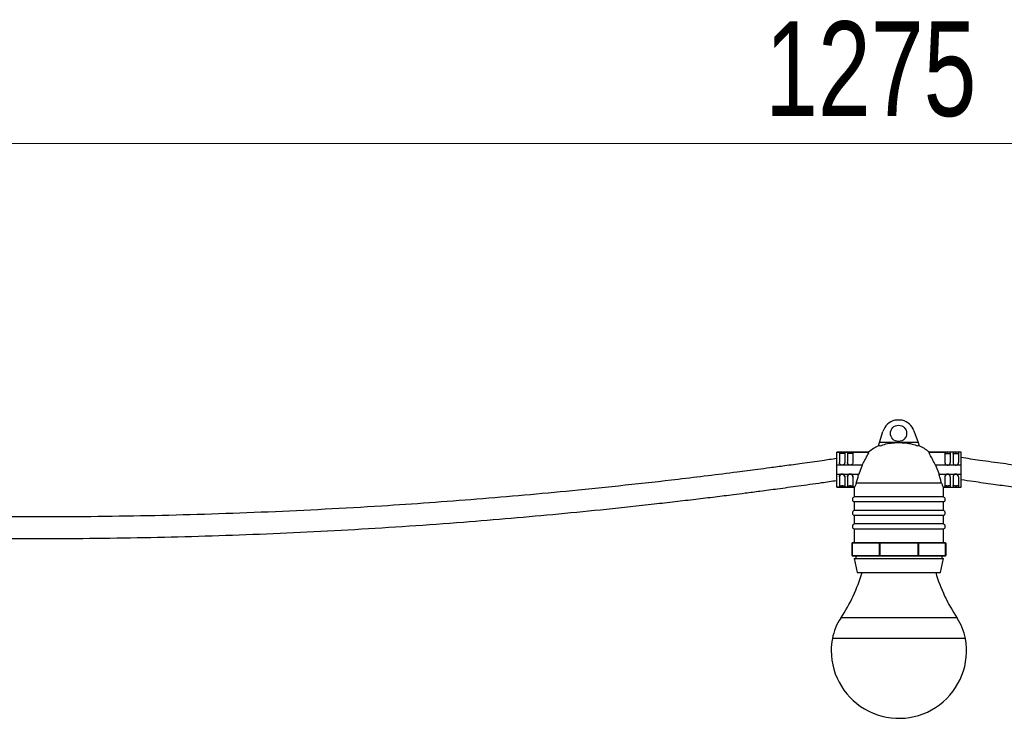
# Model space of a CAD drawing. Header units: millimetres. Extents: x 431 to 880, y 406 to 495.
# Tile 4 of 12: x 582 to 619, y 407 to 433. Entities that reach past the tile are written whole.
import ezdxf

# ---------------------------------------------------------------- set-up
doc = ezdxf.new("R2010")
doc.units = ezdxf.units.MM
doc.styles.add('SLDTEXTSTYLE0', font='TXT', dxfattribs={"width": 0.75})
doc.dimstyles.new('SLDDIMSTYLE0', dxfattribs={"dimtxt": 3.5, "dimasz": 3.556, "dimexe": 0, "dimexo": 0.0625, "dimgap": 0.875, "dimtad": 1, "dimdec": 0, "dimlfac": 10, "dimrnd": 1e-09, "dimzin": 12, "dimdsep": 46, "dimtxsty": 'SLDTEXTSTYLE0', "dimblk1": 'CLOSED', "dimblk2": 'CLOSED', "dimsah": 1, "dimcen": 0.09, "dimadec": 0, "dimazin": 3, "dimtfac": 1, "dimtofl": 0, "dimtmove": 0, "dimatfit": 3, "dimldrblk": 'CLOSED', "dimfxl": 0, "dimfrac": 2, "dimtolj": 1, "dimtzin": 12, "dimarcsym": 0})

# ---------------------------------------------------------------- blocks, each defined once
blk = doc.blocks.new('_Closed')
at = {"color": 0, "linetype": 'ByBlock', "lineweight": -2}
for p, q in [((-1, 0.166667), (0, 0)), ((-1, 0.166667), (-1, -0.166667)), ((0, 0), (-1, -0.166667)), ((0, 0), (-1, 0))]:
    blk.add_line(p, q, dxfattribs=at)
blk = doc.blocks.new('_D')
at = {"color": 7, "linetype": 'Continuous', "lineweight": 0}
for p, q in [((550.775, 422.445), (550.775, 429.271)), ((678.242, 422.445), (678.242, 429.271)), ((550.775, 428.271), (678.242, 428.271))]:
    blk.add_line(p, q, dxfattribs=at)
at = {"color": 7, "linetype": 'Continuous', "lineweight": 18, "xscale": 3.556, "yscale": 3.556, "rotation": 180.0000000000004}
blk.add_blockref('_Closed', (550.775, 428.271), dxfattribs=at)
at = {"color": 7, "linetype": 'Continuous', "lineweight": 18, "xscale": 3.556, "yscale": 3.556}
blk.add_blockref('_Closed', (678.242, 428.271), dxfattribs=at)
at = {"color": 7, "linetype": 'Continuous', "lineweight": 18, "insert": (609.838, 432.782), "char_height": 3.5, "attachment_point": 1, "style": 'SLDTEXTSTYLE0'}
blk.add_mtext('1275', dxfattribs=at)

msp = doc.modelspace()

# ---------------------------------------------------------------- linework, layer by layer
at = {"color": 7, "linetype": 'Continuous', "lineweight": 25}
for p, q in [((614.907, 418.039), (614.628, 418.039)), ((614.068, 417.216), (614.193, 417.63)), ((615.333, 417.656), (615.489, 417.216)), ((614.031, 417.096), (614.068, 417.216)), ((614.084, 417.096), (614.031, 417.096)), ((614.781, 417.216), (614.068, 417.216)), ((615.489, 417.216), (614.781, 417.216)), ((615.531, 417.096), (615.479, 417.096)), ((615.489, 417.216), (615.531, 417.096)), ((613.673, 416.867), (612.481, 416.867)), ((612.481, 416.863), (612.481, 416.867)), ((612.481, 416.863), (612.617, 416.863)), ((612.481, 416.381), (612.481, 416.863)), ((612.581, 416.853), (612.581, 416.484)), ((612.707, 416.813), (612.655, 416.813)), ((612.681, 416.813), (612.681, 416.863)), ((612.745, 416.863), (612.917, 416.863)), ((612.781, 416.853), (612.781, 416.484)), ((612.881, 416.853), (612.881, 416.484)), ((613.007, 416.813), (612.955, 416.813)), ((612.981, 416.813), (612.981, 416.863)), ((613.045, 416.863), (613.669, 416.863)), ((613.081, 416.853), (613.081, 416.484)), ((613.672, 416.864), (613.669, 416.863)), ((617.081, 416.867), (615.89, 416.867)), ((615.891, 416.864), (615.894, 416.863)), ((615.894, 416.863), (616.517, 416.863)), ((616.481, 416.853), (616.481, 416.484)), ((616.555, 416.813), (616.607, 416.813)), ((616.581, 416.813), (616.581, 416.863)), ((616.817, 416.863), (616.645, 416.863)), ((616.681, 416.853), (616.681, 416.484)), ((616.781, 416.853), (616.781, 416.484)), ((616.855, 416.813), (616.907, 416.813)), ((616.881, 416.813), (616.881, 416.863)), ((617.081, 416.863), (616.945, 416.863)), ((616.981, 416.853), (616.981, 416.484)), ((617.081, 416.863), (617.081, 416.867)), ((617.081, 416.381), (617.081, 416.863)), ((612.481, 416.054), (612.481, 416.381)), ((613.425, 416.381), (612.481, 416.381)), ((613.425, 416.381), (613.299, 416.054)), ((616.138, 416.381), (616.264, 416.054)), ((617.081, 416.381), (616.138, 416.381)), ((617.081, 416.054), (617.081, 416.381)), ((612.481, 416.054), (613.299, 416.054)), ((612.481, 415.569), (612.481, 416.054)), ((612.581, 415.951), (612.581, 415.578)), ((612.681, 416.051), (612.681, 416.051)), ((612.781, 415.951), (612.781, 415.578)), ((612.881, 415.951), (612.881, 415.578)), ((612.981, 416.051), (612.981, 416.051)), ((613.081, 415.951), (613.081, 415.578)), ((616.264, 416.054), (617.081, 416.054)), ((616.481, 415.951), (616.481, 415.578)), ((616.581, 416.051), (616.581, 416.051)), ((616.681, 415.951), (616.681, 415.578)), ((616.781, 415.951), (616.781, 415.578)), ((616.881, 416.051), (616.881, 416.051)), ((616.981, 415.951), (616.981, 415.578)), ((617.081, 415.569), (617.081, 416.054)), ((612.624, 415.569), (612.481, 415.569)), ((612.481, 415.566), (612.481, 415.569)), ((612.481, 415.566), (613.14, 415.566)), ((612.707, 415.621), (612.655, 415.621)), ((612.681, 415.568), (612.681, 415.621)), ((612.924, 415.569), (612.739, 415.569)), ((613.007, 415.621), (612.955, 415.621)), ((612.981, 415.568), (612.981, 415.621)), ((613.138, 415.569), (613.039, 415.569)), ((613.131, 415.569), (613.131, 415.208)), ((613.139, 415.569), (613.138, 415.569)), ((616.356, 415.721), (613.207, 415.721)), ((616.423, 415.569), (616.424, 415.569)), ((616.423, 415.566), (617.081, 415.566)), ((616.524, 415.569), (616.424, 415.569)), ((616.431, 415.208), (616.431, 415.569)), ((616.555, 415.621), (616.607, 415.621)), ((616.581, 415.568), (616.581, 415.621)), ((616.639, 415.569), (616.824, 415.569)), ((616.855, 415.621), (616.907, 415.621)), ((616.881, 415.568), (616.881, 415.621)), ((616.939, 415.569), (617.081, 415.569)), ((617.081, 415.566), (617.081, 415.569)), ((614.781, 415.208), (613.131, 415.208)), ((616.431, 415.208), (614.781, 415.208)), ((613.131, 415.021), (613.131, 414.708)), ((614.781, 415.021), (613.131, 415.021)), ((616.431, 415.021), (614.781, 415.021)), ((616.431, 414.708), (616.431, 415.021)), ((614.781, 414.708), (613.131, 414.708)), ((613.131, 414.521), (613.131, 414.208)), ((614.781, 414.521), (613.131, 414.521)), ((616.431, 414.708), (614.781, 414.708)), ((616.431, 414.521), (614.781, 414.521)), ((616.431, 414.208), (616.431, 414.521)), ((614.781, 414.208), (613.131, 414.208)), ((616.431, 414.208), (614.781, 414.208)), ((613.131, 414.021), (613.131, 413.521)), ((614.781, 414.021), (613.131, 414.021)), ((616.431, 414.021), (614.781, 414.021)), ((616.431, 413.521), (616.431, 414.021)), ((613.051, 413.501), (613.057, 413.501)), ((613.051, 413.041), (613.051, 413.501)), ((614.059, 413.501), (613.057, 413.501)), ((613.057, 413.501), (613.057, 413.041)), ((613.071, 413.521), (614.073, 413.521)), ((614.059, 413.041), (614.059, 413.501)), ((614.059, 413.501), (614.073, 413.501)), ((614.073, 413.501), (614.073, 413.521)), ((614.073, 413.521), (615.49, 413.521)), ((614.073, 413.501), (614.073, 413.041)), ((615.49, 413.501), (614.073, 413.501)), ((615.49, 413.501), (615.49, 413.521)), ((615.49, 413.521), (616.491, 413.521)), ((615.49, 413.041), (615.49, 413.501)), ((615.49, 413.501), (615.504, 413.501)), ((615.504, 413.501), (615.504, 413.041)), ((616.505, 413.501), (615.504, 413.501)), ((616.505, 413.041), (616.505, 413.501)), ((616.505, 413.501), (616.511, 413.501)), ((616.511, 413.501), (616.511, 413.041)), ((613.051, 413.041), (613.057, 413.041)), ((613.057, 413.041), (614.059, 413.041)), ((614.073, 413.021), (613.071, 413.021)), ((613.187, 413.021), (613.187, 412.932)), ((614.059, 413.041), (614.073, 413.041)), ((614.073, 413.021), (614.073, 413.041)), ((614.073, 413.041), (615.49, 413.041)), ((615.49, 413.021), (614.073, 413.021)), ((615.49, 413.021), (615.49, 413.041)), ((615.49, 413.041), (615.504, 413.041)), ((616.491, 413.021), (615.49, 413.021)), ((615.504, 413.041), (616.505, 413.041)), ((616.376, 412.932), (616.376, 413.021)), ((616.505, 413.041), (616.511, 413.041)), ((613.131, 412.932), (613.242, 412.421)), ((613.131, 412.932), (616.431, 412.932)), ((616.321, 412.421), (616.431, 412.932)), ((613.242, 412.421), (616.321, 412.421))]:
    msp.add_line(p, q, dxfattribs=at)
at = {"color": 8, "linetype": 'Continuous', "lineweight": 25}
for p, q in [((616.933, 410.734), (612.63, 410.734)), ((617.24, 409.979), (612.323, 409.979))]:
    msp.add_line(p, q, dxfattribs=at)
at = {"color": 7, "linetype": 'Continuous', "lineweight": 25}
msp.add_circle((614.767, 417.558), 0.3, dxfattribs=at)
for centre, radius, start, end in [((614.767, 417.456), 0.6, 103.4525, 163.1423), ((614.767, 417.456), 0.6, 19.4983, 76.5475), ((614.631, 415.721), 1.5, 113.5782, 130.0156), ((614.931, 415.721), 1.5, 49.9492, 66.4218), ((612.681, 415.951), 0.1, 89.9998, 179.9998), ((612.681, 415.951), 0.1, 0.0002, 90.0002), ((612.981, 415.951), 0.1, 89.9998, 179.9998), ((612.981, 415.951), 0.1, 0.0002, 90.0002), ((616.581, 415.951), 0.1, 89.9998, 179.9998), ((616.581, 415.951), 0.1, 0.0002, 90.0002), ((616.881, 415.951), 0.1, 89.9998, 179.9998), ((616.881, 415.951), 0.1, 0.0002, 90.0002), ((612.681, 441.615), 25.994, 269.943, 270.0004), ((612.682, 441.615), 25.994, 269.9996, 270.057), ((612.981, 441.615), 25.994, 269.943, 270.0004), ((612.982, 441.615), 25.994, 269.9996, 270.057), ((616.581, 441.615), 25.994, 269.943, 270.0004), ((616.582, 441.615), 25.994, 269.9996, 270.057), ((616.881, 441.615), 25.994, 269.943, 270.0004), ((616.882, 441.615), 25.994, 269.9996, 270.057), ((613.166, 415.114), 0.1, 110.442, 249.558), ((616.396, 415.114), 0.1, 290.442, 69.558), ((613.166, 414.614), 0.1, 110.442, 249.558), ((616.396, 414.614), 0.1, 290.442, 69.558), ((613.166, 414.114), 0.1, 110.442, 249.558), ((616.396, 414.114), 0.1, 290.442, 69.558), ((613.071, 413.501), 0.02, 90, 180), ((613.075, 413.503), 0.0179, 101.4218, 188.0495), ((614.077, 413.503), 0.0179, 101.4218, 188.0495), ((615.486, 413.503), 0.0179, 351.9505, 78.5782), ((616.488, 413.503), 0.0179, 351.9505, 78.5782), ((616.491, 413.501), 0.02, 0, 90), ((613.071, 413.041), 0.02, 180, 270), ((613.075, 413.038), 0.0179, 171.9505, 258.5782), ((614.077, 413.038), 0.0179, 171.9505, 258.5782), ((615.486, 413.038), 0.0179, 281.4218, 8.0495), ((616.488, 413.038), 0.0179, 281.4218, 8.0495), ((616.491, 413.041), 0.02, 270, 0), ((607.593, 414.122), 6.071, 326.0738, 343.7275), ((621.97, 414.122), 6.071, 196.2725, 213.9262), ((614.29, 409.617), 2, 146.0738, 169.5794), ((615.273, 409.617), 2, 10.4206, 33.9262), ((614.781, 409.527), 2.5, 169.5794, 180), ((614.781, 409.527), 2.5, 180, 10.4206)]:
    msp.add_arc(centre, radius, start, end, dxfattribs=at)
for points, knots in [([(614.084, 417.096), (614.117, 417.108), (614.228, 417.151), (614.428, 417.197), (614.63, 417.214), (614.748, 417.215), (614.781, 417.216)], [0, 0, 0, 0, 0.1498216, 0.5009255, 0.8599603, 1, 1, 1, 1]), ([(614.781, 417.216), (614.864, 417.214), (615.029, 417.21), (615.265, 417.172), (615.411, 417.12), (615.479, 417.096)], [0, 0, 0, 0, 0.346133, 0.696969, 1, 1, 1, 1]), ([(612.581, 416.853), (612.582, 416.855), (612.585, 416.859), (612.599, 416.862), (612.612, 416.862), (612.617, 416.863)], [0, 0, 0, 0, 0.381622, 0.763443, 1, 1, 1, 1]), ([(612.655, 416.813), (612.645, 416.813), (612.624, 416.813), (612.599, 416.812), (612.584, 416.809), (612.582, 416.804), (612.581, 416.802)], [0, 0, 0, 0, 0.25584, 0.511731, 0.766083, 1, 1, 1, 1]), ([(612.617, 416.863), (612.627, 416.863), (612.646, 416.863), (612.669, 416.863), (612.681, 416.863)], [0, 0, 0, 0, 0.484754, 1, 1, 1, 1]), ([(612.681, 416.863), (612.693, 416.863), (612.716, 416.863), (612.735, 416.863), (612.745, 416.863)], [0, 0, 0, 0, 0.48469, 1, 1, 1, 1]), ([(612.781, 416.802), (612.78, 416.805), (612.778, 416.809), (612.761, 416.812), (612.737, 416.813), (612.717, 416.813), (612.707, 416.813)], [0, 0, 0, 0, 0.255598, 0.511359, 0.764223, 1, 1, 1, 1]), ([(612.745, 416.863), (612.753, 416.862), (612.769, 416.861), (612.78, 416.858), (612.781, 416.855), (612.781, 416.853)], [0, 0, 0, 0, 0.378997, 0.758031, 1, 1, 1, 1]), ([(612.881, 416.853), (612.882, 416.855), (612.885, 416.859), (612.899, 416.862), (612.912, 416.862), (612.917, 416.863)], [0, 0, 0, 0, 0.381622, 0.763443, 1, 1, 1, 1]), ([(612.955, 416.813), (612.945, 416.813), (612.924, 416.813), (612.899, 416.812), (612.884, 416.809), (612.882, 416.804), (612.881, 416.802)], [0, 0, 0, 0, 0.25584, 0.511731, 0.766083, 1, 1, 1, 1]), ([(612.917, 416.863), (612.927, 416.863), (612.946, 416.863), (612.969, 416.863), (612.981, 416.863)], [0, 0, 0, 0, 0.484754, 1, 1, 1, 1]), ([(612.981, 416.863), (612.993, 416.863), (613.016, 416.863), (613.035, 416.863), (613.045, 416.863)], [0, 0, 0, 0, 0.4846902, 1, 1, 1, 1]), ([(613.081, 416.802), (613.08, 416.805), (613.078, 416.809), (613.061, 416.812), (613.037, 416.813), (613.017, 416.813), (613.007, 416.813)], [0, 0, 0, 0, 0.255598, 0.511359, 0.764223, 1, 1, 1, 1]), ([(613.045, 416.863), (613.053, 416.862), (613.069, 416.861), (613.08, 416.858), (613.081, 416.855), (613.081, 416.853)], [0, 0, 0, 0, 0.378997, 0.758031, 1, 1, 1, 1]), ([(613.425, 416.381), (613.458, 416.444), (613.524, 416.568), (613.607, 416.717), (613.66, 416.817), (613.675, 416.856), (613.67, 416.861), (613.669, 416.863)], [0, 0, 0, 0, 0.2657713, 0.5321651, 0.7324738, 0.9338512, 1, 1, 1, 1]), ([(616.138, 416.381), (616.105, 416.444), (616.039, 416.568), (615.956, 416.717), (615.902, 416.817), (615.888, 416.856), (615.892, 416.861), (615.894, 416.863)], [0, 0, 0, 0, 0.265771, 0.532165, 0.732474, 0.933851, 1, 1, 1, 1]), ([(616.517, 416.863), (616.509, 416.862), (616.494, 416.861), (616.483, 416.858), (616.482, 416.855), (616.481, 416.853)], [0, 0, 0, 0, 0.378997, 0.758031, 1, 1, 1, 1]), ([(616.481, 416.802), (616.482, 416.805), (616.484, 416.809), (616.501, 416.812), (616.525, 416.813), (616.546, 416.813), (616.555, 416.813)], [0, 0, 0, 0, 0.255598, 0.511359, 0.764223, 1, 1, 1, 1]), ([(616.581, 416.863), (616.57, 416.863), (616.547, 416.863), (616.527, 416.863), (616.517, 416.863)], [0, 0, 0, 0, 0.4846902, 1, 1, 1, 1]), ([(616.645, 416.863), (616.636, 416.863), (616.617, 416.863), (616.593, 416.863), (616.581, 416.863)], [0, 0, 0, 0, 0.484754, 1, 1, 1, 1]), ([(616.607, 416.813), (616.618, 416.813), (616.639, 416.813), (616.663, 416.812), (616.679, 416.809), (616.68, 416.804), (616.681, 416.802)], [0, 0, 0, 0, 0.25584, 0.511731, 0.766083, 1, 1, 1, 1]), ([(616.681, 416.853), (616.68, 416.855), (616.678, 416.859), (616.664, 416.862), (616.65, 416.862), (616.645, 416.863)], [0, 0, 0, 0, 0.381622, 0.763443, 1, 1, 1, 1]), ([(616.817, 416.863), (616.809, 416.862), (616.794, 416.861), (616.783, 416.858), (616.782, 416.855), (616.781, 416.853)], [0, 0, 0, 0, 0.378997, 0.758031, 1, 1, 1, 1]), ([(616.781, 416.802), (616.782, 416.805), (616.784, 416.809), (616.801, 416.812), (616.825, 416.813), (616.846, 416.813), (616.855, 416.813)], [0, 0, 0, 0, 0.255598, 0.511359, 0.764223, 1, 1, 1, 1]), ([(616.881, 416.863), (616.87, 416.863), (616.847, 416.863), (616.827, 416.863), (616.817, 416.863)], [0, 0, 0, 0, 0.48469, 1, 1, 1, 1]), ([(616.945, 416.863), (616.936, 416.863), (616.917, 416.863), (616.893, 416.863), (616.881, 416.863)], [0, 0, 0, 0, 0.484754, 1, 1, 1, 1]), ([(616.907, 416.813), (616.918, 416.813), (616.939, 416.813), (616.963, 416.812), (616.979, 416.809), (616.98, 416.804), (616.981, 416.802)], [0, 0, 0, 0, 0.25584, 0.511731, 0.766083, 1, 1, 1, 1]), ([(616.981, 416.853), (616.98, 416.855), (616.978, 416.859), (616.964, 416.862), (616.95, 416.862), (616.945, 416.863)], [0, 0, 0, 0, 0.381622, 0.763443, 1, 1, 1, 1]), ([(676.32, 416.647), (676.162, 416.624), (675.758, 416.565), (675.139, 416.478), (674.495, 416.389), (673.948, 416.316), (673.488, 416.255), (673.084, 416.202), (672.471, 416.123), (671.62, 416.017), (669.587, 415.774), (666.742, 415.469), (663.088, 415.144), (659.346, 414.876), (655.376, 414.667), (651.179, 414.532), (647.043, 414.485), (642.971, 414.52), (638.964, 414.634), (634.96, 414.827), (631.121, 415.087), (627.447, 415.403), (624.85, 415.672), (623.171, 415.863), (622.423, 415.951), (621.708, 416.038), (621.101, 416.113), (620.551, 416.183), (620.008, 416.254), (619.359, 416.34), (618.601, 416.443), (617.83, 416.551), (617.312, 416.626), (617.081, 416.66)], [0, 0, 0, 0, 0.008037, 0.02062, 0.031555, 0.040846, 0.048493, 0.054947, 0.061419, 0.079655, 0.09826, 0.164716, 0.224052, 0.283388, 0.354025, 0.424663, 0.4953, 0.562727, 0.630154, 0.69758, 0.765007, 0.824343, 0.883679, 0.896733, 0.909615, 0.921705, 0.933101, 0.94048, 0.949681, 0.960708, 0.973562, 0.988247, 1, 1, 1, 1]), ([(612.481, 416.625), (612.303, 416.599), (611.878, 416.537), (611.238, 416.447), (610.594, 416.359), (610.047, 416.285), (609.588, 416.224), (609.183, 416.171), (608.571, 416.093), (607.719, 415.986), (605.687, 415.743), (602.842, 415.438), (599.187, 415.113), (595.446, 414.845), (591.476, 414.636), (587.278, 414.501), (583.143, 414.454), (579.071, 414.49), (575.064, 414.603), (571.06, 414.796), (567.221, 415.056), (563.546, 415.373), (560.95, 415.641), (559.271, 415.832), (558.523, 415.92), (557.807, 416.007), (557.2, 416.082), (556.65, 416.153), (556.108, 416.223), (555.458, 416.309), (554.701, 416.412), (553.95, 416.517), (553.452, 416.589), (553.242, 416.62)], [0, 0, 0, 0, 0.009087, 0.021669, 0.032605, 0.041896, 0.049543, 0.055997, 0.062468, 0.080704, 0.09931, 0.165766, 0.225101, 0.284437, 0.355074, 0.425711, 0.496348, 0.563775, 0.631201, 0.698628, 0.766054, 0.82539, 0.884726, 0.89778, 0.910662, 0.922752, 0.934148, 0.941526, 0.950728, 0.961755, 0.974609, 0.989293, 1, 1, 1, 1]), ([(612.681, 416.384), (612.67, 416.386), (612.648, 416.388), (612.618, 416.405), (612.595, 416.43), (612.583, 416.458), (612.582, 416.477), (612.581, 416.484)], [0, 0, 0, 0, 0.212755, 0.425525, 0.637763, 0.848889, 1, 1, 1, 1]), ([(612.781, 416.484), (612.78, 416.473), (612.778, 416.451), (612.761, 416.421), (612.736, 416.399), (612.708, 416.386), (612.689, 416.385), (612.681, 416.384)], [0, 0, 0, 0, 0.215261, 0.430712, 0.642358, 0.853736, 1, 1, 1, 1]), ([(612.981, 416.384), (612.97, 416.386), (612.948, 416.388), (612.918, 416.405), (612.895, 416.43), (612.883, 416.458), (612.882, 416.477), (612.881, 416.484)], [0, 0, 0, 0, 0.2127546, 0.4255254, 0.6377628, 0.8488895, 1, 1, 1, 1]), ([(613.081, 416.484), (613.08, 416.473), (613.078, 416.451), (613.061, 416.421), (613.036, 416.399), (613.008, 416.386), (612.989, 416.385), (612.981, 416.384)], [0, 0, 0, 0, 0.215261, 0.430712, 0.642358, 0.853736, 1, 1, 1, 1]), ([(616.481, 416.484), (616.482, 416.473), (616.485, 416.451), (616.502, 416.421), (616.527, 416.399), (616.555, 416.386), (616.574, 416.385), (616.581, 416.384)], [0, 0, 0, 0, 0.215261, 0.430712, 0.642358, 0.853736, 1, 1, 1, 1]), ([(616.581, 416.384), (616.593, 416.386), (616.615, 416.388), (616.645, 416.405), (616.667, 416.43), (616.68, 416.458), (616.681, 416.477), (616.681, 416.484)], [0, 0, 0, 0, 0.2127546, 0.4255254, 0.6377628, 0.8488895, 1, 1, 1, 1]), ([(616.781, 416.484), (616.782, 416.473), (616.785, 416.451), (616.802, 416.421), (616.827, 416.399), (616.855, 416.386), (616.874, 416.385), (616.881, 416.384)], [0, 0, 0, 0, 0.215261, 0.430712, 0.642358, 0.853736, 1, 1, 1, 1]), ([(616.881, 416.384), (616.893, 416.386), (616.915, 416.388), (616.945, 416.405), (616.967, 416.43), (616.98, 416.458), (616.981, 416.477), (616.981, 416.484)], [0, 0, 0, 0, 0.212755, 0.425525, 0.637763, 0.848889, 1, 1, 1, 1]), ([(612.581, 415.951), (612.582, 415.962), (612.585, 415.984), (612.602, 416.014), (612.627, 416.037), (612.655, 416.049), (612.674, 416.05), (612.681, 416.051)], [0, 0, 0, 0, 0.215068, 0.430318, 0.64193, 0.853402, 1, 1, 1, 1]), ([(612.681, 416.051), (612.693, 416.05), (612.715, 416.048), (612.745, 416.03), (612.767, 416.005), (612.78, 415.977), (612.781, 415.959), (612.781, 415.951)], [0, 0, 0, 0, 0.212871, 0.425758, 0.638118, 0.849318, 1, 1, 1, 1]), ([(612.881, 415.951), (612.882, 415.962), (612.885, 415.984), (612.902, 416.014), (612.927, 416.037), (612.955, 416.049), (612.974, 416.05), (612.981, 416.051)], [0, 0, 0, 0, 0.215068, 0.430318, 0.64193, 0.853402, 1, 1, 1, 1]), ([(612.981, 416.051), (612.993, 416.05), (613.015, 416.048), (613.045, 416.03), (613.067, 416.005), (613.08, 415.977), (613.081, 415.959), (613.081, 415.951)], [0, 0, 0, 0, 0.2128711, 0.4257579, 0.6381179, 0.8493175, 1, 1, 1, 1]), ([(613.207, 415.721), (613.22, 415.766), (613.247, 415.857), (613.28, 415.981), (613.297, 416.046), (613.299, 416.054)], [0, 0, 0, 0, 0.466662, 0.933172, 1, 1, 1, 1]), ([(616.356, 415.721), (616.342, 415.766), (616.316, 415.857), (616.283, 415.981), (616.266, 416.046), (616.264, 416.054)], [0, 0, 0, 0, 0.4666622, 0.9331721, 1, 1, 1, 1]), ([(616.581, 416.051), (616.57, 416.05), (616.548, 416.048), (616.518, 416.03), (616.495, 416.005), (616.483, 415.977), (616.482, 415.959), (616.481, 415.951)], [0, 0, 0, 0, 0.2128711, 0.4257579, 0.6381179, 0.8493175, 1, 1, 1, 1]), ([(616.681, 415.951), (616.68, 415.962), (616.678, 415.984), (616.661, 416.014), (616.636, 416.037), (616.608, 416.049), (616.589, 416.05), (616.581, 416.051)], [0, 0, 0, 0, 0.215068, 0.430318, 0.64193, 0.853402, 1, 1, 1, 1]), ([(616.881, 416.051), (616.87, 416.05), (616.848, 416.048), (616.818, 416.03), (616.795, 416.005), (616.783, 415.977), (616.782, 415.959), (616.781, 415.951)], [0, 0, 0, 0, 0.212871, 0.425758, 0.638118, 0.849318, 1, 1, 1, 1]), ([(616.981, 415.951), (616.98, 415.962), (616.978, 415.984), (616.961, 416.014), (616.936, 416.037), (616.908, 416.049), (616.889, 416.05), (616.881, 416.051)], [0, 0, 0, 0, 0.215068, 0.430318, 0.64193, 0.853402, 1, 1, 1, 1]), ([(553.242, 415.811), (553.37, 415.793), (553.745, 415.738), (554.336, 415.655), (554.983, 415.566), (555.533, 415.492), (555.994, 415.431), (556.4, 415.378), (557.015, 415.299), (557.87, 415.193), (559.911, 414.949), (562.767, 414.643), (566.435, 414.317), (570.192, 414.048), (574.177, 413.837), (578.391, 413.702), (582.542, 413.654), (586.63, 413.69), (590.653, 413.803), (594.672, 413.996), (598.527, 414.257), (602.215, 414.575), (604.822, 414.845), (606.507, 415.037), (607.259, 415.125), (607.977, 415.212), (608.586, 415.288), (609.138, 415.359), (609.682, 415.429), (610.334, 415.516), (611.094, 415.62), (611.822, 415.721), (612.296, 415.79), (612.481, 415.817)], [0, 0, 0, 0, 0.0065, 0.019135, 0.030119, 0.039452, 0.047138, 0.053619, 0.060115, 0.078421, 0.097099, 0.163816, 0.223385, 0.282953, 0.353868, 0.424782, 0.495697, 0.563388, 0.63108, 0.698771, 0.766462, 0.826031, 0.8856, 0.898705, 0.911642, 0.923784, 0.935223, 0.942618, 0.951846, 0.962908, 0.975806, 0.990544, 1, 1, 1, 1]), ([(612.581, 415.631), (612.582, 415.629), (612.584, 415.625), (612.601, 415.622), (612.625, 415.621), (612.646, 415.621), (612.655, 415.621)], [0, 0, 0, 0, 0.255598, 0.511359, 0.764223, 1, 1, 1, 1]), ([(612.624, 415.569), (612.615, 415.569), (612.598, 415.57), (612.584, 415.573), (612.582, 415.576), (612.581, 415.578)], [0, 0, 0, 0, 0.346791, 0.693644, 1, 1, 1, 1]), ([(612.681, 415.568), (612.67, 415.568), (612.649, 415.568), (612.632, 415.569), (612.624, 415.569)], [0, 0, 0, 0, 0.550244, 1, 1, 1, 1]), ([(612.739, 415.569), (612.729, 415.569), (612.711, 415.568), (612.691, 415.568), (612.681, 415.568)], [0, 0, 0, 0, 0.5502559, 1, 1, 1, 1]), ([(612.707, 415.621), (612.718, 415.621), (612.739, 415.621), (612.763, 415.622), (612.779, 415.625), (612.78, 415.629), (612.781, 415.631)], [0, 0, 0, 0, 0.25584, 0.511731, 0.766083, 1, 1, 1, 1]), ([(612.781, 415.578), (612.78, 415.576), (612.778, 415.572), (612.762, 415.57), (612.746, 415.569), (612.739, 415.569)], [0, 0, 0, 0, 0.348693, 0.697566, 1, 1, 1, 1]), ([(612.881, 415.631), (612.882, 415.629), (612.884, 415.625), (612.901, 415.622), (612.925, 415.621), (612.946, 415.621), (612.955, 415.621)], [0, 0, 0, 0, 0.255598, 0.511359, 0.764223, 1, 1, 1, 1]), ([(612.924, 415.569), (612.915, 415.569), (612.898, 415.57), (612.884, 415.573), (612.882, 415.576), (612.881, 415.578)], [0, 0, 0, 0, 0.346791, 0.693644, 1, 1, 1, 1]), ([(612.981, 415.568), (612.97, 415.568), (612.949, 415.568), (612.932, 415.569), (612.924, 415.569)], [0, 0, 0, 0, 0.550244, 1, 1, 1, 1]), ([(613.039, 415.569), (613.029, 415.569), (613.011, 415.568), (612.991, 415.568), (612.981, 415.568)], [0, 0, 0, 0, 0.550256, 1, 1, 1, 1]), ([(613.007, 415.621), (613.018, 415.621), (613.039, 415.621), (613.063, 415.622), (613.079, 415.625), (613.08, 415.629), (613.081, 415.631)], [0, 0, 0, 0, 0.25584, 0.511731, 0.766083, 1, 1, 1, 1]), ([(613.081, 415.578), (613.08, 415.576), (613.078, 415.572), (613.062, 415.57), (613.046, 415.569), (613.039, 415.569)], [0, 0, 0, 0, 0.348693, 0.697566, 1, 1, 1, 1]), ([(613.207, 415.721), (613.194, 415.684), (613.169, 415.61), (613.147, 415.574), (613.14, 415.57), (613.138, 415.569)], [0, 0, 0, 0, 0.445638, 0.891784, 1, 1, 1, 1]), ([(616.356, 415.721), (616.368, 415.684), (616.394, 415.61), (616.416, 415.574), (616.423, 415.57), (616.424, 415.569)], [0, 0, 0, 0, 0.445638, 0.891784, 1, 1, 1, 1]), ([(616.555, 415.621), (616.545, 415.621), (616.524, 415.621), (616.499, 415.622), (616.484, 415.625), (616.482, 415.629), (616.481, 415.631)], [0, 0, 0, 0, 0.25584, 0.511731, 0.766083, 1, 1, 1, 1]), ([(616.481, 415.578), (616.482, 415.576), (616.485, 415.572), (616.5, 415.57), (616.516, 415.569), (616.524, 415.569)], [0, 0, 0, 0, 0.348693, 0.697566, 1, 1, 1, 1]), ([(616.524, 415.569), (616.534, 415.569), (616.552, 415.568), (616.572, 415.568), (616.581, 415.568)], [0, 0, 0, 0, 0.550256, 1, 1, 1, 1]), ([(616.581, 415.568), (616.593, 415.568), (616.613, 415.568), (616.631, 415.569), (616.639, 415.569)], [0, 0, 0, 0, 0.550244, 1, 1, 1, 1]), ([(616.681, 415.631), (616.68, 415.629), (616.678, 415.625), (616.661, 415.622), (616.637, 415.621), (616.617, 415.621), (616.607, 415.621)], [0, 0, 0, 0, 0.255598, 0.511359, 0.764223, 1, 1, 1, 1]), ([(616.639, 415.569), (616.647, 415.569), (616.664, 415.57), (616.679, 415.573), (616.68, 415.576), (616.681, 415.578)], [0, 0, 0, 0, 0.346791, 0.693644, 1, 1, 1, 1]), ([(616.855, 415.621), (616.845, 415.621), (616.824, 415.621), (616.799, 415.622), (616.784, 415.625), (616.782, 415.629), (616.781, 415.631)], [0, 0, 0, 0, 0.25584, 0.511731, 0.766083, 1, 1, 1, 1]), ([(616.781, 415.578), (616.782, 415.576), (616.785, 415.572), (616.8, 415.57), (616.816, 415.569), (616.824, 415.569)], [0, 0, 0, 0, 0.348693, 0.697566, 1, 1, 1, 1]), ([(616.824, 415.569), (616.834, 415.569), (616.852, 415.568), (616.872, 415.568), (616.881, 415.568)], [0, 0, 0, 0, 0.5502559, 1, 1, 1, 1]), ([(616.881, 415.568), (616.893, 415.568), (616.913, 415.568), (616.931, 415.569), (616.939, 415.569)], [0, 0, 0, 0, 0.550244, 1, 1, 1, 1]), ([(616.981, 415.631), (616.98, 415.629), (616.978, 415.625), (616.961, 415.622), (616.937, 415.621), (616.917, 415.621), (616.907, 415.621)], [0, 0, 0, 0, 0.255598, 0.511359, 0.764223, 1, 1, 1, 1]), ([(616.939, 415.569), (616.947, 415.569), (616.964, 415.57), (616.979, 415.573), (616.98, 415.576), (616.981, 415.578)], [0, 0, 0, 0, 0.346791, 0.693644, 1, 1, 1, 1]), ([(617.081, 415.851), (617.229, 415.83), (617.625, 415.772), (618.237, 415.686), (618.883, 415.597), (619.433, 415.523), (619.895, 415.462), (620.301, 415.409), (620.916, 415.33), (621.771, 415.223), (623.811, 414.98), (626.667, 414.674), (630.336, 414.347), (634.092, 414.078), (638.078, 413.868), (642.291, 413.733), (646.443, 413.685), (650.531, 413.72), (654.553, 413.834), (658.573, 414.027), (662.427, 414.288), (666.116, 414.606), (668.722, 414.876), (670.408, 415.068), (671.159, 415.156), (671.878, 415.243), (672.487, 415.319), (673.038, 415.39), (673.582, 415.46), (674.234, 415.547), (674.994, 415.65), (675.661, 415.743), (676.074, 415.803), (676.199, 415.822)], [0, 0, 0, 0, 0.007562, 0.020224, 0.03123, 0.040582, 0.048284, 0.054779, 0.061288, 0.079632, 0.098349, 0.165204, 0.224896, 0.284588, 0.355649, 0.426711, 0.497772, 0.565604, 0.633435, 0.701267, 0.769098, 0.82879, 0.888482, 0.901614, 0.914578, 0.926745, 0.938208, 0.945618, 0.954865, 0.96595, 0.978875, 0.993644, 1, 1, 1, 1])]:
    msp.add_open_spline(points, degree=3, knots=knots, dxfattribs=at)

# ---------------------------------------------------------------- dimensions: what is measured, and where the dimension line sits
at = {"color": 7, "linetype": 'Continuous', "lineweight": 18}
dim = msp.add_linear_dim(base=(678.242, 428.271), p1=(550.775, 421.445), p2=(678.242, 421.445), dimstyle='SLDDIMSTYLE0', dxfattribs=at)
dim.commit()
dim.dimension.update_dxf_attribs({"geometry": '_D', "text_midpoint": (615.011, 428.271), "dimtype": 160})

doc.saveas('drawing.dxf')
